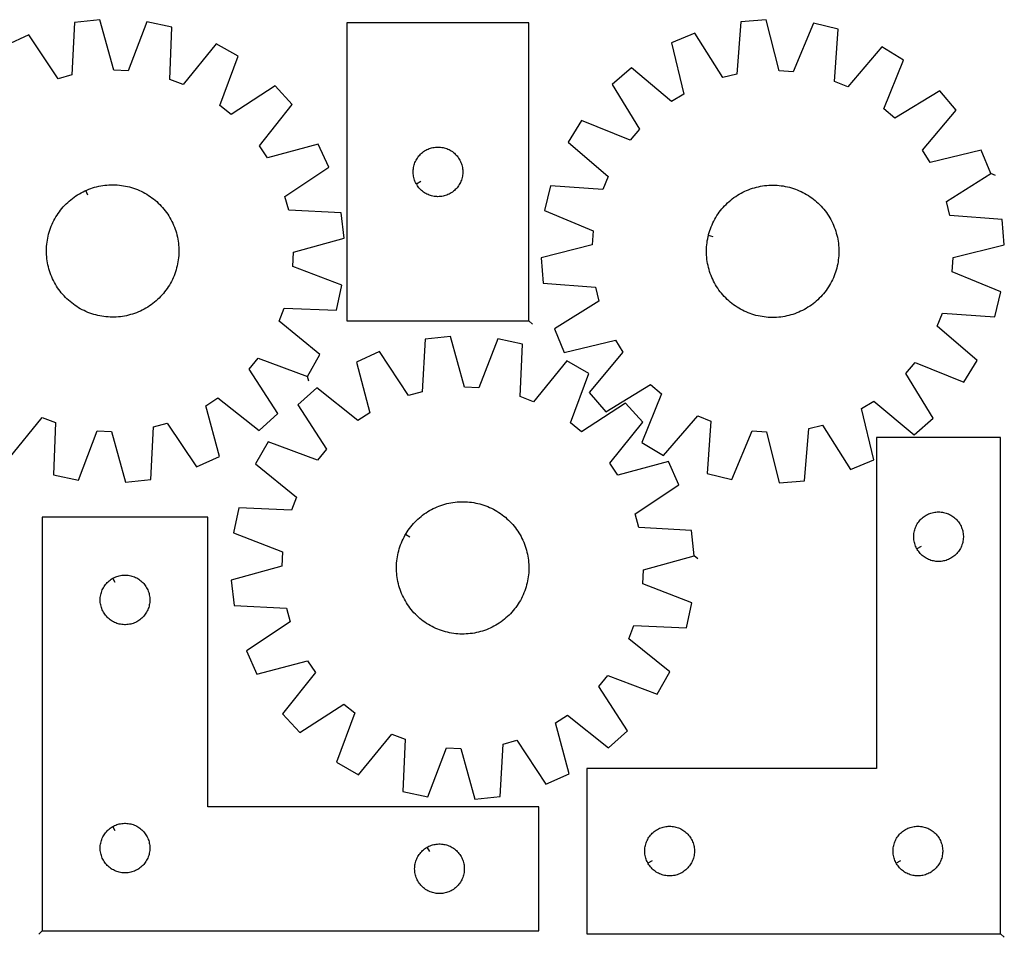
# Model space of a CAD drawing. Header units: millimetres. Extents: x 7 to 1492, y 8 to 563.
# Tile 2 of 2: x 897 to 1492, y 8 to 563. Entities that reach past the tile are written whole.
import ezdxf

# ---------------------------------------------------------------- set-up
doc = ezdxf.new("R2010")
doc.units = ezdxf.units.MM
doc.layers.add('CUT', color=7, linetype='CONTINUOUS', true_color=0x000000)
doc.layers.add('LEADIN', color=1, linetype='CONTINUOUS', true_color=0xff0000)

msp = doc.modelspace()

# ---------------------------------------------------------------- linework, layer by layer
at = {"layer": 'CUT'}
msp.add_lwpolyline([(890.843112, 297.72786), (910.825158, 322.419814), (918.8478, 319.393827), (917.545674, 287.656165), (932.61392, 284.545138), (943.987742, 314.203374), (952.552808, 313.804622), (961.12189, 283.217932), (976.414005, 284.915514), (978.066253, 316.636876), (986.335336, 318.904392), (1003.936825, 292.462713), (1017.955908, 298.802733), (1009.724849, 329.482114), (1016.888514, 334.193936), (1041.799452, 314.485565), (1053.173219, 324.847417), (1035.864567, 351.481705), (1041.221584, 358.176609), (1071.003515, 347.130737), (1078.618622, 360.500131), (1053.926668, 380.482176), (1056.952655, 388.504818), (1088.690317, 387.202692), (1091.801344, 402.270939), (1062.143109, 413.64476), (1062.541861, 422.209827), (1093.12855, 430.778908), (1091.430968, 446.071023), (1059.709606, 447.723271), (1057.44209, 455.992354), (1083.883769, 473.593843), (1077.54375, 487.612926), (1046.864369, 479.381867), (1042.152546, 486.545532), (1061.860918, 511.45647), (1051.499066, 522.830237), (1024.864777, 505.521585), (1018.169873, 510.878602), (1029.215746, 540.660534), (1015.846352, 548.27564), (995.864306, 523.583686), (987.841665, 526.609673), (989.14379, 558.347335), (974.075544, 561.458362), (962.701722, 531.800127), (954.136656, 532.198879), (945.567574, 562.785568), (930.275459, 561.087986), (928.623211, 529.366624), (920.354128, 527.099109), (902.75264, 553.540787), (888.733556, 547.200768)], dxfattribs=at)
for points in [[(1204.895591, 380.812882), (1204.895591, 560.812882), (1094.895591, 560.812882), (1094.895591, 380.812882)], [(1484.030131, 469.730356), (1478.083225, 483.920665), (1447.186393, 476.547705), (1442.676021, 483.839886), (1463.0709, 508.191963), (1453.03001, 519.850054), (1425.923747, 503.290306), (1419.38072, 508.831801), (1431.252197, 538.294367), (1418.100195, 546.279064), (1397.43785, 522.153512), (1389.502646, 525.40188), (1391.688658, 557.090934), (1376.712954, 560.62064), (1364.517102, 531.290861), (1355.966472, 531.92813), (1348.253038, 562.741725), (1332.919558, 561.470928), (1330.384013, 529.807925), (1322.054954, 527.771714), (1305.197117, 554.693603), (1291.006809, 548.746697), (1298.379769, 517.849865), (1291.087587, 513.339493), (1266.73551, 533.734372), (1255.07742, 523.693482), (1271.637168, 496.587219), (1266.095673, 490.044192), (1236.633107, 501.915669), (1228.64841, 488.763667), (1252.773961, 468.101322), (1249.525593, 460.166118), (1217.83654, 462.35213), (1214.306834, 447.376426), (1243.636613, 435.180573), (1242.999344, 426.629944), (1212.185748, 418.91651), (1213.456545, 403.583029), (1245.119548, 401.047485), (1247.155759, 392.718426), (1220.233871, 375.860589), (1226.180776, 361.670281), (1257.077608, 369.043241), (1261.587981, 361.751059), (1241.193101, 337.398982), (1251.233991, 325.740892), (1278.340255, 342.300639), (1284.883282, 336.759144), (1273.011804, 307.296579), (1286.163806, 299.311881), (1306.826151, 323.437433), (1314.761356, 320.189065), (1312.575343, 288.500012), (1327.551048, 284.970305), (1339.7469, 314.300084), (1348.297529, 313.662816), (1356.010964, 282.84922), (1371.344444, 284.120017), (1373.879989, 315.78302), (1382.209047, 317.819231), (1399.066884, 290.897343), (1413.257193, 296.844248), (1405.884233, 327.74108), (1413.176414, 332.251453), (1437.528491, 311.856573), (1449.186582, 321.897463), (1432.626834, 349.003726), (1438.168329, 355.546754), (1467.630895, 343.675276), (1475.615592, 356.827278), (1451.49004, 377.489623), (1454.738409, 385.424828), (1486.427462, 383.238815), (1489.957168, 398.21452), (1460.627389, 410.410372), (1461.264658, 418.961001), (1492.078254, 426.674436), (1490.807457, 442.007916), (1459.144453, 444.543461), (1457.108242, 452.872519)], [(1136.845641, 463.42711), (1136.655409, 463.763231), (1136.310057, 464.454166), (1136.000732, 465.161963), (1135.728253, 465.884746), (1135.493343, 466.620597), (1135.296626, 467.367566), (1135.138622, 468.12367), (1135.019751, 468.886907), (1134.940328, 469.65525), (1134.900564, 470.426663), (1134.900564, 471.199101), (1134.940328, 471.970514), (1135.019751, 472.738857), (1135.138622, 473.502093), (1135.296626, 474.258198), (1135.493343, 475.005166), (1135.728253, 475.741018), (1136.000732, 476.4638), (1136.310057, 477.171598), (1136.655409, 477.862533), (1137.035872, 478.534774), (1137.450436, 479.186538), (1137.898003, 479.816096), (1138.377385, 480.42178), (1138.887311, 481.001982), (1139.426429, 481.555165), (1139.99331, 482.079861), (1140.586449, 482.574679), (1141.204275, 483.038307), (1141.845148, 483.469515), (1142.50737, 483.86716), (1143.189184, 484.230188), (1143.888783, 484.557635), (1144.60431, 484.848634), (1145.333869, 485.102413), (1146.075525, 485.318298), (1146.82731, 485.495717), (1147.587233, 485.6342), (1148.353276, 485.73338), (1149.12341, 485.792993), (1149.895591, 485.812882), (1150.667773, 485.792993), (1151.437906, 485.73338), (1152.20395, 485.6342), (1152.963872, 485.495717), (1153.715658, 485.318298), (1154.457314, 485.102413), (1155.186873, 484.848634), (1155.9024, 484.557635), (1156.601998, 484.230188), (1157.283812, 483.86716), (1157.946034, 483.469515), (1158.586908, 483.038307), (1159.204734, 482.574679), (1159.797873, 482.079861), (1160.364754, 481.555165), (1160.903872, 481.001982), (1161.413798, 480.42178), (1161.89318, 479.816096), (1162.340747, 479.186538), (1162.755311, 478.534774), (1163.135773, 477.862533), (1163.481125, 477.171598), (1163.790451, 476.4638), (1164.06293, 475.741018), (1164.297839, 475.005166), (1164.494557, 474.258198), (1164.652561, 473.502093), (1164.771431, 472.738857), (1164.850854, 471.970514), (1164.890618, 471.199101), (1164.890618, 470.426663), (1164.850854, 469.65525), (1164.771431, 468.886907), (1164.652561, 468.12367), (1164.494557, 467.367566), (1164.297839, 466.620597), (1164.06293, 465.884746), (1163.790451, 465.161963), (1163.481125, 464.454166), (1163.135773, 463.763231), (1162.755311, 463.09099), (1162.340747, 462.439226), (1161.89318, 461.809668), (1161.413798, 461.203984), (1160.903872, 460.623782), (1160.364754, 460.070599), (1159.797873, 459.545903), (1159.204734, 459.051085), (1158.586908, 458.587457), (1157.946034, 458.156248), (1157.283812, 457.758603), (1156.601998, 457.395576), (1155.9024, 457.068128), (1155.186873, 456.77713), (1154.457314, 456.523351), (1153.715658, 456.307466), (1152.963872, 456.130047), (1152.20395, 455.991563), (1151.437906, 455.892384), (1150.667773, 455.832771), (1149.895591, 455.812882), (1149.12341, 455.832771), (1148.353276, 455.892384), (1147.587233, 455.991563), (1146.82731, 456.130047), (1146.075525, 456.307466), (1145.333869, 456.523351), (1144.60431, 456.77713), (1143.888783, 457.068128), (1143.189184, 457.395576), (1142.50737, 457.758603), (1141.845148, 458.156248), (1141.204275, 458.587457), (1140.586449, 459.051085), (1139.99331, 459.545903), (1139.426429, 460.070599), (1138.887311, 460.623782), (1138.377385, 461.203984), (1137.898003, 461.809668), (1137.450436, 462.439226), (1137.035872, 463.09099)], [(937.15097, 459.571783), (937.725458, 459.826175), (938.889849, 460.298618), (940.068504, 460.734253), (941.260262, 461.132651), (942.463945, 461.493418), (943.678367, 461.816198), (944.902328, 462.100674), (946.13462, 462.346563), (947.374029, 462.553624), (948.619329, 462.721652), (949.869293, 462.850481), (951.122687, 462.939984), (952.378274, 462.990073), (953.634814, 463.000698), (954.891068, 462.97185), (956.145796, 462.903555), (957.39776, 462.795882), (958.645724, 462.648938), (959.888457, 462.462866), (961.124731, 462.237851), (962.353328, 461.974115), (963.573034, 461.671917), (964.782647, 461.331557), (965.980971, 460.95337), (967.166825, 460.537729), (968.339038, 460.085045), (969.496454, 459.595764), (970.63793, 459.07037), (971.762339, 458.509379), (972.868573, 457.913348), (973.955539, 457.282862), (975.022165, 456.618545), (976.067397, 455.921053), (977.090205, 455.191073), (978.089579, 454.429326), (979.064533, 453.636564), (980.014105, 452.813569), (980.937357, 451.961154), (981.833378, 451.080159), (982.701285, 450.171454), (983.54022, 449.235935), (984.349356, 448.274527), (985.127895, 447.288178), (985.875067, 446.277861), (986.590135, 445.244573), (987.272395, 444.189334), (987.921171, 443.113186), (988.535826, 442.01719), (989.11575, 440.902428), (989.660373, 439.77), (990.169157, 438.621024), (990.6416, 437.456634), (991.077235, 436.277978), (991.475633, 435.086221), (991.8364, 433.882537), (992.15918, 432.668116), (992.443655, 431.444155), (992.689545, 430.211862), (992.896606, 428.972454), (993.064633, 427.727153), (993.193463, 426.477189), (993.282966, 425.223795), (993.333055, 423.968209), (993.34368, 422.711668), (993.314831, 421.455414), (993.246537, 420.200686), (993.138864, 418.948722), (992.99192, 417.700758), (992.805848, 416.458026), (992.580833, 415.221751), (992.317097, 413.993154), (992.014899, 412.773448), (991.674539, 411.563836), (991.296352, 410.365511), (990.880711, 409.179657), (990.428027, 408.007444), (989.938746, 406.850028), (989.413352, 405.708552), (988.852361, 404.584143), (988.25633, 403.477909), (987.625844, 402.390943), (986.961527, 401.324318), (986.264035, 400.279085), (985.534055, 399.256277), (984.772308, 398.256903), (983.979546, 397.281949), (983.156551, 396.332377), (982.304136, 395.409125), (981.423141, 394.513104), (980.514436, 393.645197), (979.578917, 392.806262), (978.617509, 391.997126), (977.63116, 391.218588), (976.620843, 390.471415), (975.587555, 389.756347), (974.532316, 389.074088), (973.456168, 388.425311), (972.360172, 387.810657), (971.24541, 387.230732), (970.112982, 386.686109), (968.964006, 386.177325), (967.799616, 385.704882), (966.62096, 385.269247), (965.429203, 384.87085), (964.225519, 384.510083), (963.011098, 384.187302), (961.787136, 383.902827), (960.554844, 383.656937), (959.315436, 383.449877), (958.070135, 383.281849), (956.820171, 383.15302), (955.566777, 383.063516), (954.311191, 383.013427), (953.05465, 383.002802), (951.798396, 383.031651), (950.543668, 383.099945), (949.291704, 383.207618), (948.04374, 383.354563), (946.801008, 383.540634), (945.564733, 383.765649), (944.336136, 384.029386), (943.11643, 384.331583), (941.906817, 384.671943), (940.708493, 385.05013), (939.522639, 385.465771), (938.350426, 385.918455), (937.19301, 386.407736), (936.051534, 386.933131), (934.927125, 387.494121), (933.820891, 388.090153), (932.733925, 388.720638), (931.6673, 389.384955), (930.622067, 390.082447), (929.599259, 390.812427), (928.599885, 391.574174), (927.624931, 392.366936), (926.675359, 393.189931), (925.752107, 394.042347), (924.856086, 394.923342), (923.988179, 395.832047), (923.149244, 396.767565), (922.340108, 397.728973), (921.561569, 398.715322), (920.814397, 399.72564), (920.099329, 400.758927), (919.41707, 401.814166), (918.768293, 402.890315), (918.153639, 403.986311), (917.573714, 405.101073), (917.029091, 406.2335), (916.520307, 407.382476), (916.047864, 408.546867), (915.612229, 409.725522), (915.213832, 410.91728), (914.853064, 412.120963), (914.530284, 413.335385), (914.245809, 414.559346), (913.999919, 415.791638), (913.792859, 417.031047), (913.624831, 418.276347), (913.496002, 419.526311), (913.406498, 420.779705), (913.356409, 422.035292), (913.345784, 423.291832), (913.374633, 424.548086), (913.442927, 425.802814), (913.5506, 427.054778), (913.697544, 428.302742), (913.883616, 429.545475), (914.108631, 430.781749), (914.372368, 432.010346), (914.674565, 433.230053), (915.014925, 434.439665), (915.393112, 435.637989), (915.808753, 436.823843), (916.261437, 437.996056), (916.750718, 439.153472), (917.276113, 440.294948), (917.837103, 441.419357), (918.433135, 442.525591), (919.06362, 443.612557), (919.727937, 444.679183), (920.425429, 445.724415), (921.155409, 446.747223), (921.917156, 447.746597), (922.709918, 448.721551), (923.532913, 449.671123), (924.385328, 450.594375), (925.266323, 451.490397), (926.175029, 452.358303), (927.110547, 453.197239), (928.071955, 454.006375), (929.058304, 454.784913), (930.068621, 455.532085), (931.101909, 456.247153), (932.157148, 456.929413), (933.233297, 457.57819), (934.329293, 458.192844), (935.444055, 458.772768), (936.576482, 459.317391)], [(1313.276866, 432.276178), (1313.425801, 432.886563), (1313.761869, 434.097375), (1314.135804, 435.297033), (1314.547236, 436.484354), (1314.99576, 437.658165), (1315.480933, 438.817309), (1316.002276, 439.960641), (1316.559275, 441.087033), (1317.15138, 442.195373), (1317.778006, 443.284568), (1318.438536, 444.353543), (1319.132317, 445.401243), (1319.858665, 446.426634), (1320.616862, 447.428703), (1321.406162, 448.406463), (1322.225784, 449.358947), (1323.074919, 450.285216), (1323.952731, 451.184357), (1324.858352, 452.055481), (1325.790889, 452.897729), (1326.749422, 453.71027), (1327.733004, 454.492301), (1328.740664, 455.243052), (1329.77141, 455.96178), (1330.824222, 456.647778), (1331.898063, 457.300367), (1332.991872, 457.918905), (1334.10457, 458.502779), (1335.235059, 459.051415), (1336.382224, 459.564271), (1337.544931, 460.04084), (1338.722034, 460.480653), (1339.912371, 460.883275), (1341.114768, 461.248308), (1342.328037, 461.575394), (1343.550981, 461.864208), (1344.782394, 462.114467), (1346.02106, 462.325922), (1347.265757, 462.498365), (1348.515256, 462.631627), (1349.768325, 462.725575), (1351.023726, 462.780116), (1352.280221, 462.795198), (1353.536569, 462.770805), (1354.791532, 462.706961), (1356.043869, 462.603729), (1357.292347, 462.461211), (1358.535731, 462.279548), (1359.772796, 462.058919), (1361.002321, 461.799542), (1362.223091, 461.501672), (1363.433903, 461.165604), (1364.633561, 460.79167), (1365.820882, 460.380237), (1366.994693, 459.931713), (1368.153837, 459.446541), (1369.297169, 458.925197), (1370.423561, 458.368199), (1371.531901, 457.776094), (1372.621097, 457.149467), (1373.690072, 456.488938), (1374.737771, 455.795157), (1375.763162, 455.068809), (1376.765231, 454.310611), (1377.742991, 453.521312), (1378.695475, 452.70169), (1379.621745, 451.852554), (1380.520885, 450.974743), (1381.392009, 450.069121), (1382.234257, 449.136584), (1383.046798, 448.178052), (1383.828829, 447.19447), (1384.57958, 446.186809), (1385.298309, 445.156064), (1385.984306, 444.103251), (1386.636896, 443.029411), (1387.255433, 441.935601), (1387.839307, 440.822903), (1388.387943, 439.692414), (1388.900799, 438.54525), (1389.377368, 437.382542), (1389.817181, 436.205439), (1390.219803, 435.015102), (1390.584837, 433.812706), (1390.911922, 432.599437), (1391.200736, 431.376492), (1391.450995, 430.145079), (1391.66245, 428.906413), (1391.834893, 427.661717), (1391.968155, 426.412217), (1392.062103, 425.159149), (1392.116644, 423.903748), (1392.131726, 422.647253), (1392.107333, 421.390904), (1392.043489, 420.135942), (1391.940257, 418.883604), (1391.79774, 417.635127), (1391.616077, 416.391742), (1391.395447, 415.154677), (1391.13607, 413.925153), (1390.838201, 412.704382), (1390.502133, 411.493571), (1390.128198, 410.293912), (1389.716766, 409.106592), (1389.268242, 407.93278), (1388.783069, 406.773637), (1388.261726, 405.630305), (1387.704727, 404.503913), (1387.112622, 403.395572), (1386.485996, 402.306377), (1385.825466, 401.237402), (1385.131685, 400.189702), (1384.405337, 399.164312), (1383.647139, 398.162242), (1382.85784, 397.184483), (1382.038218, 396.231998), (1381.189082, 395.305729), (1380.311271, 394.406588), (1379.40565, 393.535464), (1378.473113, 392.693216), (1377.51458, 391.880676), (1376.530998, 391.098644), (1375.523337, 390.347894), (1374.492592, 389.629165), (1373.439779, 388.943167), (1372.365939, 388.290578), (1371.27213, 387.672041), (1370.159431, 387.088166), (1369.028942, 386.53953), (1367.881778, 386.026675), (1366.719071, 385.550105), (1365.541967, 385.110293), (1364.35163, 384.707671), (1363.149234, 384.342637), (1361.935965, 384.015551), (1360.71302, 383.726737), (1359.481608, 383.476479), (1358.242942, 383.265024), (1356.998245, 383.09258), (1355.748746, 382.959319), (1354.495677, 382.865371), (1353.240276, 382.810829), (1351.983781, 382.795747), (1350.727432, 382.82014), (1349.47247, 382.883984), (1348.220132, 382.987216), (1346.971655, 383.129734), (1345.72827, 383.311397), (1344.491205, 383.532026), (1343.261681, 383.791403), (1342.04091, 384.089273), (1340.830099, 384.425341), (1339.630441, 384.799276), (1338.44312, 385.210708), (1337.269309, 385.659232), (1336.110165, 386.144405), (1334.966833, 386.665748), (1333.840441, 387.222747), (1332.7321, 387.814852), (1331.642905, 388.441478), (1330.57393, 389.102008), (1329.52623, 389.795789), (1328.50084, 390.522136), (1327.49877, 391.280334), (1326.521011, 392.069633), (1325.568527, 392.889255), (1324.642257, 393.738391), (1323.743117, 394.616203), (1322.871993, 395.521824), (1322.029745, 396.454361), (1321.217204, 397.412893), (1320.435172, 398.396475), (1319.684422, 399.404136), (1318.965693, 400.434882), (1318.279696, 401.487694), (1317.627106, 402.561535), (1317.008569, 403.655344), (1316.424694, 404.768042), (1315.876058, 405.898531), (1315.363203, 407.045695), (1314.886633, 408.208403), (1314.446821, 409.385506), (1314.044199, 410.575843), (1313.679165, 411.77824), (1313.35208, 412.991509), (1313.063265, 414.214453), (1312.813007, 415.445866), (1312.601552, 416.684532), (1312.429108, 417.929229), (1312.295847, 419.178728), (1312.201899, 420.431796), (1312.147357, 421.687198), (1312.132275, 422.943692), (1312.156669, 424.200041), (1312.220513, 425.455004), (1312.323744, 426.707341), (1312.466262, 427.955819), (1312.647925, 429.199203), (1312.868554, 430.436268), (1313.127931, 431.665793)], [(1304.638271, 238.832633), (1302.986486, 254.129761), (1271.270213, 255.876985), (1269.027468, 264.152821), (1295.521731, 281.675056), (1289.223717, 295.713061), (1258.519828, 287.573901), (1253.829476, 294.751643), (1273.61235, 319.603457), (1263.2846, 331.008199), (1236.598605, 313.779374), (1229.919771, 319.156414), (1241.054769, 348.905138), (1227.708237, 356.560242), (1207.652346, 331.92823), (1199.638801, 334.978225), (1201.035953, 366.711847), (1185.977089, 369.867978), (1174.514514, 340.243932), (1165.950679, 340.668328), (1157.473221, 371.280539), (1142.176092, 369.628754), (1140.428869, 337.912481), (1132.153033, 335.669735), (1114.630797, 362.163999), (1100.592793, 355.865985), (1108.731952, 325.162096), (1101.554211, 320.471744), (1076.702397, 340.254618), (1065.297655, 329.926868), (1082.526479, 303.240873), (1077.14944, 296.562039), (1047.400716, 307.697037), (1039.745611, 294.350505), (1064.377623, 274.294614), (1061.327628, 266.281069), (1029.594007, 267.678221), (1026.437875, 252.619357), (1056.061921, 241.156781), (1055.637525, 232.592947), (1025.025314, 224.115489), (1026.6771, 208.81836), (1058.393373, 207.071137), (1060.636118, 198.795301), (1034.141854, 181.273065), (1040.439868, 167.235061), (1071.143758, 175.37422), (1075.83411, 168.196479), (1056.051236, 143.344665), (1066.378985, 131.939922), (1093.064981, 149.168747), (1099.743814, 143.791707), (1088.608816, 114.042984), (1101.955349, 106.387879), (1122.011239, 131.019891), (1130.024784, 127.969896), (1128.627633, 96.236274), (1143.686497, 93.080143), (1155.149072, 122.704189), (1163.712906, 122.279793), (1172.190365, 91.667582), (1187.487494, 93.319368), (1189.234717, 125.03564), (1197.510553, 127.278386), (1215.032788, 100.784122), (1229.070793, 107.082136), (1220.931633, 137.786026), (1228.109375, 142.476377), (1252.961189, 122.693504), (1264.365931, 133.021253), (1247.137107, 159.707249), (1252.514146, 166.386082), (1282.26287, 155.251084), (1289.917974, 168.597616), (1265.285962, 188.653507), (1268.335958, 196.667052), (1300.069579, 195.269901), (1303.22571, 210.328764), (1273.601664, 221.79134), (1274.02606, 230.355174)], [(1489.845939, 10.325188), (1489.845939, 310.325188), (1414.845939, 310.325188), (1414.845939, 110.325188), (1239.845939, 110.325188), (1239.845939, 10.325188)], [(1130.29568, 251.644886), (1130.612549, 252.187422), (1131.280056, 253.252054), (1131.980675, 254.295193), (1132.713715, 255.315811), (1133.47845, 256.3129), (1134.274128, 257.285475), (1135.099963, 258.232579), (1135.955139, 259.153274), (1136.838813, 260.046654), (1137.750113, 260.911836), (1138.688139, 261.747966), (1139.651965, 262.55422), (1140.640641, 263.329801), (1141.653191, 264.073945), (1142.688616, 264.785916), (1143.745893, 265.465013), (1144.823979, 266.110564), (1145.92181, 266.721934), (1147.038304, 267.298518), (1148.172357, 267.839748), (1149.322851, 268.345089), (1150.488651, 268.814043), (1151.668606, 269.246147), (1152.861551, 269.640974), (1154.066309, 269.998136), (1155.281692, 270.317278), (1156.506499, 270.598088), (1157.739523, 270.840286), (1158.979545, 271.043635), (1160.225343, 271.207933), (1161.475687, 271.333019), (1162.729344, 271.418769), (1163.985075, 271.465098), (1165.241641, 271.471961), (1166.497803, 271.439351), (1167.752321, 271.3673), (1169.003957, 271.255879), (1170.251476, 271.105198), (1171.493645, 270.915406), (1172.729241, 270.68669), (1173.957042, 270.419276), (1175.175838, 270.113428), (1176.384426, 269.769448), (1177.581613, 269.387674), (1178.766217, 268.968484), (1179.937069, 268.512292), (1181.093015, 268.019548), (1182.232912, 267.490738), (1183.355637, 266.926383), (1184.460081, 266.327042), (1185.545154, 265.693304), (1186.609786, 265.025797), (1187.652925, 264.325178), (1188.673543, 263.592139), (1189.670632, 262.827403), (1190.643208, 262.031725), (1191.590311, 261.205891), (1192.511006, 260.350714), (1193.404386, 259.46704), (1194.269568, 258.555741), (1195.105698, 257.617715), (1195.911952, 256.653888), (1196.687533, 255.665212), (1197.431677, 254.652662), (1198.143648, 253.617238), (1198.822745, 252.559961), (1199.468296, 251.481874), (1200.079666, 250.384043), (1200.65625, 249.26755), (1201.19748, 248.133496), (1201.702821, 246.983002), (1202.171775, 245.817202), (1202.603879, 244.637248), (1202.998707, 243.444302), (1203.355868, 242.239544), (1203.675011, 241.024161), (1203.95582, 239.799354), (1204.198018, 238.566331), (1204.401367, 237.326308), (1204.565665, 236.08051), (1204.690751, 234.830166), (1204.776501, 233.57651), (1204.82283, 232.320779), (1204.829693, 231.064212), (1204.797083, 229.80805), (1204.725032, 228.553532), (1204.613611, 227.301896), (1204.46293, 226.054378), (1204.273138, 224.812208), (1204.044422, 223.576612), (1203.777008, 222.348811), (1203.47116, 221.130015), (1203.12718, 219.921427), (1202.745406, 218.724241), (1202.326217, 217.539636), (1201.870025, 216.368784), (1201.37728, 215.212838), (1200.84847, 214.072941), (1200.284115, 212.950216), (1199.684774, 211.845772), (1199.051037, 210.760699), (1198.383529, 209.696067), (1197.68291, 208.652928), (1196.949871, 207.63231), (1196.185135, 206.635222), (1195.389457, 205.662646), (1194.563623, 204.715543), (1193.708447, 203.794847), (1192.824773, 202.901467), (1191.913473, 202.036286), (1190.975447, 201.200155), (1190.01162, 200.393901), (1189.022944, 199.61832), (1188.010394, 198.874177), (1186.97497, 198.162205), (1185.917693, 197.483109), (1184.839607, 196.837557), (1183.741775, 196.226187), (1182.625282, 195.649603), (1181.491228, 195.108373), (1180.340734, 194.603032), (1179.174934, 194.134078), (1177.99498, 193.701974), (1176.802035, 193.307147), (1175.597276, 192.949985), (1174.381894, 192.630843), (1173.157086, 192.350034), (1171.924063, 192.107835), (1170.68404, 191.904486), (1169.438242, 191.740188), (1168.187898, 191.615102), (1166.934242, 191.529352), (1165.678511, 191.483023), (1164.421944, 191.47616), (1163.165782, 191.508771), (1161.911264, 191.580822), (1160.659628, 191.692243), (1159.41211, 191.842923), (1158.16994, 192.032715), (1156.934345, 192.261431), (1155.706543, 192.528845), (1154.487747, 192.834693), (1153.279159, 193.178674), (1152.081973, 193.560447), (1150.897369, 193.979637), (1149.726516, 194.435829), (1148.570571, 194.928573), (1147.430673, 195.457383), (1146.307948, 196.021738), (1145.203504, 196.621079), (1144.118431, 197.254817), (1143.053799, 197.922324), (1142.01066, 198.622943), (1140.990042, 199.355982), (1139.992954, 200.120718), (1139.020378, 200.916396), (1138.073275, 201.742231), (1137.152579, 202.597407), (1136.2592, 203.481081), (1135.394018, 204.39238), (1134.557887, 205.330407), (1133.751634, 206.294233), (1132.976052, 207.282909), (1132.231909, 208.295459), (1131.519937, 209.330883), (1130.840841, 210.38816), (1130.195289, 211.466247), (1129.58392, 212.564078), (1129.007335, 213.680572), (1128.466106, 214.814625), (1127.960764, 215.965119), (1127.49181, 217.130919), (1127.059706, 218.310874), (1126.664879, 219.503819), (1126.307718, 220.708577), (1125.988575, 221.92396), (1125.707766, 223.148767), (1125.465567, 224.38179), (1125.262219, 225.621813), (1125.09792, 226.867611), (1124.972834, 228.117955), (1124.887085, 229.371611), (1124.840755, 230.627342), (1124.833892, 231.883909), (1124.866503, 233.140071), (1124.938554, 234.394589), (1125.049975, 235.646225), (1125.200656, 236.893744), (1125.390447, 238.135913), (1125.619163, 239.371509), (1125.886577, 240.59931), (1126.192425, 241.818106), (1126.536406, 243.026694), (1126.918179, 244.223881), (1127.337369, 245.408485), (1127.793561, 246.579337), (1128.286305, 247.735283), (1128.815116, 248.87518), (1129.37947, 249.997905), (1129.978812, 251.102349)], [(910.82116, 12.126235), (1210.82116, 12.126235), (1210.82116, 87.126235), (1010.82116, 87.126235), (1010.82116, 262.126235), (910.82116, 262.126235)], [(1439.295989, 242.939417), (1439.105757, 243.275537), (1438.760405, 243.966472), (1438.45108, 244.67427), (1438.178601, 245.397052), (1437.943691, 246.132904), (1437.746974, 246.879872), (1437.58897, 247.635977), (1437.470099, 248.399213), (1437.390676, 249.167556), (1437.350912, 249.938969), (1437.350912, 250.711407), (1437.390676, 251.48282), (1437.470099, 252.251163), (1437.58897, 253.014399), (1437.746974, 253.770504), (1437.943691, 254.517473), (1438.178601, 255.253324), (1438.45108, 255.976106), (1438.760405, 256.683904), (1439.105757, 257.374839), (1439.48622, 258.04708), (1439.900784, 258.698844), (1440.348351, 259.328402), (1440.827733, 259.934086), (1441.337659, 260.514288), (1441.876777, 261.067471), (1442.443657, 261.592167), (1443.036797, 262.086985), (1443.654623, 262.550613), (1444.295496, 262.981821), (1444.957718, 263.379467), (1445.639532, 263.742494), (1446.339131, 264.069942), (1447.054658, 264.36094), (1447.784217, 264.614719), (1448.525872, 264.830604), (1449.277658, 265.008023), (1450.037581, 265.146507), (1450.803624, 265.245686), (1451.573758, 265.305299), (1452.345939, 265.325188), (1453.118121, 265.305299), (1453.888254, 265.245686), (1454.654298, 265.146507), (1455.41422, 265.008023), (1456.166006, 264.830604), (1456.907662, 264.614719), (1457.637221, 264.36094), (1458.352748, 264.069942), (1459.052346, 263.742494), (1459.73416, 263.379467), (1460.396382, 262.981821), (1461.037256, 262.550613), (1461.655081, 262.086985), (1462.248221, 261.592167), (1462.815102, 261.067471), (1463.35422, 260.514288), (1463.864146, 259.934086), (1464.343528, 259.328402), (1464.791094, 258.698844), (1465.205659, 258.04708), (1465.586121, 257.374839), (1465.931473, 256.683904), (1466.240799, 255.976106), (1466.513278, 255.253324), (1466.748187, 254.517473), (1466.944905, 253.770504), (1467.102909, 253.014399), (1467.221779, 252.251163), (1467.301202, 251.48282), (1467.340966, 250.711407), (1467.340966, 249.938969), (1467.301202, 249.167556), (1467.221779, 248.399213), (1467.102909, 247.635977), (1466.944905, 246.879872), (1466.748187, 246.132904), (1466.513278, 245.397052), (1466.240799, 244.67427), (1465.931473, 243.966472), (1465.586121, 243.275537), (1465.205659, 242.603296), (1464.791094, 241.951532), (1464.343528, 241.321974), (1463.864146, 240.71629), (1463.35422, 240.136088), (1462.815102, 239.582905), (1462.248221, 239.058209), (1461.655081, 238.563391), (1461.037256, 238.099763), (1460.396382, 237.668555), (1459.73416, 237.270909), (1459.052346, 236.907882), (1458.352748, 236.580435), (1457.637221, 236.289436), (1456.907662, 236.035657), (1456.166006, 235.819772), (1455.41422, 235.642353), (1454.654298, 235.50387), (1453.888254, 235.40469), (1453.118121, 235.345077), (1452.345939, 235.325188), (1451.573758, 235.345077), (1450.803624, 235.40469), (1450.037581, 235.50387), (1449.277658, 235.642353), (1448.525872, 235.819772), (1447.784217, 236.035657), (1447.054658, 236.289436), (1446.339131, 236.580435), (1445.639532, 236.907882), (1444.957718, 237.270909), (1444.295496, 237.668555), (1443.654623, 238.099763), (1443.036797, 238.563391), (1442.443657, 239.058209), (1441.876777, 239.582905), (1441.337659, 240.136088), (1440.827733, 240.71629), (1440.348351, 241.321974), (1439.900784, 241.951532), (1439.48622, 242.603296)], [(953.435388, 225.176186), (953.771509, 225.366417), (954.462444, 225.711769), (955.170242, 226.021095), (955.893024, 226.293574), (956.628876, 226.528483), (957.375844, 226.725201), (958.131949, 226.883204), (958.895185, 227.002075), (959.663528, 227.081498), (960.434941, 227.121262), (961.207379, 227.121262), (961.978792, 227.081498), (962.747135, 227.002075), (963.510371, 226.883204), (964.266476, 226.725201), (965.013445, 226.528483), (965.749296, 226.293574), (966.472078, 226.021095), (967.179876, 225.711769), (967.870811, 225.366417), (968.543052, 224.985955), (969.194816, 224.57139), (969.824374, 224.123824), (970.430058, 223.644442), (971.01026, 223.134516), (971.563443, 222.595397), (972.088139, 222.028517), (972.582957, 221.435377), (973.046585, 220.817552), (973.477793, 220.176678), (973.875439, 219.514456), (974.238466, 218.832642), (974.565914, 218.133044), (974.856912, 217.417516), (975.110691, 216.687958), (975.326576, 215.946302), (975.503995, 215.194516), (975.642478, 214.434594), (975.741658, 213.66855), (975.801271, 212.898416), (975.82116, 212.126235), (975.801271, 211.354054), (975.741658, 210.58392), (975.642478, 209.817876), (975.503995, 209.057954), (975.326576, 208.306168), (975.110691, 207.564513), (974.856912, 206.834954), (974.565914, 206.119427), (974.238466, 205.419828), (973.875439, 204.738014), (973.477793, 204.075792), (973.046585, 203.434919), (972.582957, 202.817093), (972.088139, 202.223953), (971.563443, 201.657073), (971.01026, 201.117955), (970.430058, 200.608028), (969.824374, 200.128646), (969.194816, 199.68108), (968.543052, 199.266516), (967.870811, 198.886053), (967.179876, 198.540701), (966.472078, 198.231376), (965.749296, 197.958897), (965.013445, 197.723987), (964.266476, 197.527269), (963.510371, 197.369266), (962.747135, 197.250395), (961.978792, 197.170972), (961.207379, 197.131208), (960.434941, 197.131208), (959.663528, 197.170972), (958.895185, 197.250395), (958.131949, 197.369266), (957.375844, 197.527269), (956.628876, 197.723987), (955.893024, 197.958897), (955.170242, 198.231376), (954.462444, 198.540701), (953.771509, 198.886053), (953.099268, 199.266516), (952.447504, 199.68108), (951.817946, 200.128646), (951.212262, 200.608028), (950.63206, 201.117955), (950.078877, 201.657073), (949.554181, 202.223953), (949.059363, 202.817093), (948.595735, 203.434919), (948.164527, 204.075792), (947.766881, 204.738014), (947.403854, 205.419828), (947.076406, 206.119427), (946.785408, 206.834954), (946.531629, 207.564513), (946.315744, 208.306168), (946.138325, 209.057954), (945.999842, 209.817876), (945.900662, 210.58392), (945.841049, 211.354054), (945.82116, 212.126235), (945.841049, 212.898416), (945.900662, 213.66855), (945.999842, 214.434594), (946.138325, 215.194516), (946.315744, 215.946302), (946.531629, 216.687958), (946.785408, 217.417516), (947.076406, 218.133044), (947.403854, 218.832642), (947.766881, 219.514456), (948.164527, 220.176678), (948.595735, 220.817552), (949.059363, 221.435377), (949.554181, 222.028517), (950.078877, 222.595397), (950.63206, 223.134516), (951.212262, 223.644442), (951.817946, 224.123824), (952.447504, 224.57139), (953.099268, 224.985955)], [(953.435388, 75.176186), (953.771509, 75.366417), (954.462444, 75.711769), (955.170242, 76.021095), (955.893024, 76.293574), (956.628876, 76.528483), (957.375844, 76.725201), (958.131949, 76.883204), (958.895185, 77.002075), (959.663528, 77.081498), (960.434941, 77.121262), (961.207379, 77.121262), (961.978792, 77.081498), (962.747135, 77.002075), (963.510371, 76.883204), (964.266476, 76.725201), (965.013445, 76.528483), (965.749296, 76.293574), (966.472078, 76.021095), (967.179876, 75.711769), (967.870811, 75.366417), (968.543052, 74.985955), (969.194816, 74.57139), (969.824374, 74.123824), (970.430058, 73.644442), (971.01026, 73.134516), (971.563443, 72.595397), (972.088139, 72.028517), (972.582957, 71.435377), (973.046585, 70.817552), (973.477793, 70.176678), (973.875439, 69.514456), (974.238466, 68.832642), (974.565914, 68.133044), (974.856912, 67.417516), (975.110691, 66.687958), (975.326576, 65.946302), (975.503995, 65.194516), (975.642478, 64.434594), (975.741658, 63.66855), (975.801271, 62.898416), (975.82116, 62.126235), (975.801271, 61.354054), (975.741658, 60.58392), (975.642478, 59.817876), (975.503995, 59.057954), (975.326576, 58.306168), (975.110691, 57.564513), (974.856912, 56.834954), (974.565914, 56.119427), (974.238466, 55.419828), (973.875439, 54.738014), (973.477793, 54.075792), (973.046585, 53.434919), (972.582957, 52.817093), (972.088139, 52.223953), (971.563443, 51.657073), (971.01026, 51.117955), (970.430058, 50.608028), (969.824374, 50.128646), (969.194816, 49.68108), (968.543052, 49.266516), (967.870811, 48.886053), (967.179876, 48.540701), (966.472078, 48.231376), (965.749296, 47.958897), (965.013445, 47.723987), (964.266476, 47.527269), (963.510371, 47.369266), (962.747135, 47.250395), (961.978792, 47.170972), (961.207379, 47.131208), (960.434941, 47.131208), (959.663528, 47.170972), (958.895185, 47.250395), (958.131949, 47.369266), (957.375844, 47.527269), (956.628876, 47.723987), (955.893024, 47.958897), (955.170242, 48.231376), (954.462444, 48.540701), (953.771509, 48.886053), (953.099268, 49.266516), (952.447504, 49.68108), (951.817946, 50.128646), (951.212262, 50.608028), (950.63206, 51.117955), (950.078877, 51.657073), (949.554181, 52.223953), (949.059363, 52.817093), (948.595735, 53.434919), (948.164527, 54.075792), (947.766881, 54.738014), (947.403854, 55.419828), (947.076406, 56.119427), (946.785408, 56.834954), (946.531629, 57.564513), (946.315744, 58.306168), (946.138325, 59.057954), (945.999842, 59.817876), (945.900662, 60.58392), (945.841049, 61.354054), (945.82116, 62.126235), (945.841049, 62.898416), (945.900662, 63.66855), (945.999842, 64.434594), (946.138325, 65.194516), (946.315744, 65.946302), (946.531629, 66.687958), (946.785408, 67.417516), (947.076406, 68.133044), (947.403854, 68.832642), (947.766881, 69.514456), (948.164527, 70.176678), (948.595735, 70.817552), (949.059363, 71.435377), (949.554181, 72.028517), (950.078877, 72.595397), (950.63206, 73.134516), (951.212262, 73.644442), (951.817946, 74.123824), (952.447504, 74.57139), (953.099268, 74.985955)], [(1276.795989, 52.939417), (1276.605757, 53.275537), (1276.260405, 53.966472), (1275.95108, 54.67427), (1275.678601, 55.397052), (1275.443691, 56.132904), (1275.246974, 56.879872), (1275.08897, 57.635977), (1274.970099, 58.399213), (1274.890676, 59.167556), (1274.850912, 59.938969), (1274.850912, 60.711407), (1274.890676, 61.48282), (1274.970099, 62.251163), (1275.08897, 63.014399), (1275.246974, 63.770504), (1275.443691, 64.517473), (1275.678601, 65.253324), (1275.95108, 65.976106), (1276.260405, 66.683904), (1276.605757, 67.374839), (1276.98622, 68.04708), (1277.400784, 68.698844), (1277.848351, 69.328402), (1278.327733, 69.934086), (1278.837659, 70.514288), (1279.376777, 71.067471), (1279.943657, 71.592167), (1280.536797, 72.086985), (1281.154623, 72.550613), (1281.795496, 72.981821), (1282.457718, 73.379467), (1283.139532, 73.742494), (1283.839131, 74.069942), (1284.554658, 74.36094), (1285.284217, 74.614719), (1286.025872, 74.830604), (1286.777658, 75.008023), (1287.537581, 75.146507), (1288.303624, 75.245686), (1289.073758, 75.305299), (1289.845939, 75.325188), (1290.618121, 75.305299), (1291.388254, 75.245686), (1292.154298, 75.146507), (1292.91422, 75.008023), (1293.666006, 74.830604), (1294.407662, 74.614719), (1295.137221, 74.36094), (1295.852748, 74.069942), (1296.552346, 73.742494), (1297.23416, 73.379467), (1297.896382, 72.981821), (1298.537256, 72.550613), (1299.155081, 72.086985), (1299.748221, 71.592167), (1300.315102, 71.067471), (1300.85422, 70.514288), (1301.364146, 69.934086), (1301.843528, 69.328402), (1302.291094, 68.698844), (1302.705659, 68.04708), (1303.086121, 67.374839), (1303.431473, 66.683904), (1303.740799, 65.976106), (1304.013278, 65.253324), (1304.248187, 64.517473), (1304.444905, 63.770504), (1304.602909, 63.014399), (1304.721779, 62.251163), (1304.801202, 61.48282), (1304.840966, 60.711407), (1304.840966, 59.938969), (1304.801202, 59.167556), (1304.721779, 58.399213), (1304.602909, 57.635977), (1304.444905, 56.879872), (1304.248187, 56.132904), (1304.013278, 55.397052), (1303.740799, 54.67427), (1303.431473, 53.966472), (1303.086121, 53.275537), (1302.705659, 52.603296), (1302.291094, 51.951532), (1301.843528, 51.321974), (1301.364146, 50.71629), (1300.85422, 50.136088), (1300.315102, 49.582905), (1299.748221, 49.058209), (1299.155081, 48.563391), (1298.537256, 48.099763), (1297.896382, 47.668555), (1297.23416, 47.270909), (1296.552346, 46.907882), (1295.852748, 46.580435), (1295.137221, 46.289436), (1294.407662, 46.035657), (1293.666006, 45.819772), (1292.91422, 45.642353), (1292.154298, 45.50387), (1291.388254, 45.40469), (1290.618121, 45.345077), (1289.845939, 45.325188), (1289.073758, 45.345077), (1288.303624, 45.40469), (1287.537581, 45.50387), (1286.777658, 45.642353), (1286.025872, 45.819772), (1285.284217, 46.035657), (1284.554658, 46.289436), (1283.839131, 46.580435), (1283.139532, 46.907882), (1282.457718, 47.270909), (1281.795496, 47.668555), (1281.154623, 48.099763), (1280.536797, 48.563391), (1279.943657, 49.058209), (1279.376777, 49.582905), (1278.837659, 50.136088), (1278.327733, 50.71629), (1277.848351, 51.321974), (1277.400784, 51.951532), (1276.98622, 52.603296)], [(1426.795989, 52.939417), (1426.605757, 53.275537), (1426.260405, 53.966472), (1425.95108, 54.67427), (1425.678601, 55.397052), (1425.443691, 56.132904), (1425.246974, 56.879872), (1425.08897, 57.635977), (1424.970099, 58.399213), (1424.890676, 59.167556), (1424.850912, 59.938969), (1424.850912, 60.711407), (1424.890676, 61.48282), (1424.970099, 62.251163), (1425.08897, 63.014399), (1425.246974, 63.770504), (1425.443691, 64.517473), (1425.678601, 65.253324), (1425.95108, 65.976106), (1426.260405, 66.683904), (1426.605757, 67.374839), (1426.98622, 68.04708), (1427.400784, 68.698844), (1427.848351, 69.328402), (1428.327733, 69.934086), (1428.837659, 70.514288), (1429.376777, 71.067471), (1429.943657, 71.592167), (1430.536797, 72.086985), (1431.154623, 72.550613), (1431.795496, 72.981821), (1432.457718, 73.379467), (1433.139532, 73.742494), (1433.839131, 74.069942), (1434.554658, 74.36094), (1435.284217, 74.614719), (1436.025872, 74.830604), (1436.777658, 75.008023), (1437.537581, 75.146507), (1438.303624, 75.245686), (1439.073758, 75.305299), (1439.845939, 75.325188), (1440.618121, 75.305299), (1441.388254, 75.245686), (1442.154298, 75.146507), (1442.91422, 75.008023), (1443.666006, 74.830604), (1444.407662, 74.614719), (1445.137221, 74.36094), (1445.852748, 74.069942), (1446.552346, 73.742494), (1447.23416, 73.379467), (1447.896382, 72.981821), (1448.537256, 72.550613), (1449.155081, 72.086985), (1449.748221, 71.592167), (1450.315102, 71.067471), (1450.85422, 70.514288), (1451.364146, 69.934086), (1451.843528, 69.328402), (1452.291094, 68.698844), (1452.705659, 68.04708), (1453.086121, 67.374839), (1453.431473, 66.683904), (1453.740799, 65.976106), (1454.013278, 65.253324), (1454.248187, 64.517473), (1454.444905, 63.770504), (1454.602909, 63.014399), (1454.721779, 62.251163), (1454.801202, 61.48282), (1454.840966, 60.711407), (1454.840966, 59.938969), (1454.801202, 59.167556), (1454.721779, 58.399213), (1454.602909, 57.635977), (1454.444905, 56.879872), (1454.248187, 56.132904), (1454.013278, 55.397052), (1453.740799, 54.67427), (1453.431473, 53.966472), (1453.086121, 53.275537), (1452.705659, 52.603296), (1452.291094, 51.951532), (1451.843528, 51.321974), (1451.364146, 50.71629), (1450.85422, 50.136088), (1450.315102, 49.582905), (1449.748221, 49.058209), (1449.155081, 48.563391), (1448.537256, 48.099763), (1447.896382, 47.668555), (1447.23416, 47.270909), (1446.552346, 46.907882), (1445.852748, 46.580435), (1445.137221, 46.289436), (1444.407662, 46.035657), (1443.666006, 45.819772), (1442.91422, 45.642353), (1442.154298, 45.50387), (1441.388254, 45.40469), (1440.618121, 45.345077), (1439.845939, 45.325188), (1439.073758, 45.345077), (1438.303624, 45.40469), (1437.537581, 45.50387), (1436.777658, 45.642353), (1436.025872, 45.819772), (1435.284217, 46.035657), (1434.554658, 46.289436), (1433.839131, 46.580435), (1433.139532, 46.907882), (1432.457718, 47.270909), (1431.795496, 47.668555), (1431.154623, 48.099763), (1430.536797, 48.563391), (1429.943657, 49.058209), (1429.376777, 49.582905), (1428.837659, 50.136088), (1428.327733, 50.71629), (1427.848351, 51.321974), (1427.400784, 51.951532), (1426.98622, 52.603296)], [(1143.435388, 62.676186), (1143.771509, 62.866417), (1144.462444, 63.211769), (1145.170242, 63.521095), (1145.893024, 63.793574), (1146.628876, 64.028483), (1147.375844, 64.225201), (1148.131949, 64.383204), (1148.895185, 64.502075), (1149.663528, 64.581498), (1150.434941, 64.621262), (1151.207379, 64.621262), (1151.978792, 64.581498), (1152.747135, 64.502075), (1153.510371, 64.383204), (1154.266476, 64.225201), (1155.013445, 64.028483), (1155.749296, 63.793574), (1156.472078, 63.521095), (1157.179876, 63.211769), (1157.870811, 62.866417), (1158.543052, 62.485955), (1159.194816, 62.07139), (1159.824374, 61.623824), (1160.430058, 61.144442), (1161.01026, 60.634516), (1161.563443, 60.095397), (1162.088139, 59.528517), (1162.582957, 58.935377), (1163.046585, 58.317552), (1163.477793, 57.676678), (1163.875439, 57.014456), (1164.238466, 56.332642), (1164.565914, 55.633044), (1164.856912, 54.917516), (1165.110691, 54.187958), (1165.326576, 53.446302), (1165.503995, 52.694516), (1165.642478, 51.934594), (1165.741658, 51.16855), (1165.801271, 50.398416), (1165.82116, 49.626235), (1165.801271, 48.854054), (1165.741658, 48.08392), (1165.642478, 47.317876), (1165.503995, 46.557954), (1165.326576, 45.806168), (1165.110691, 45.064513), (1164.856912, 44.334954), (1164.565914, 43.619427), (1164.238466, 42.919828), (1163.875439, 42.238014), (1163.477793, 41.575792), (1163.046585, 40.934919), (1162.582957, 40.317093), (1162.088139, 39.723953), (1161.563443, 39.157073), (1161.01026, 38.617955), (1160.430058, 38.108028), (1159.824374, 37.628646), (1159.194816, 37.18108), (1158.543052, 36.766516), (1157.870811, 36.386053), (1157.179876, 36.040701), (1156.472078, 35.731376), (1155.749296, 35.458897), (1155.013445, 35.223987), (1154.266476, 35.027269), (1153.510371, 34.869266), (1152.747135, 34.750395), (1151.978792, 34.670972), (1151.207379, 34.631208), (1150.434941, 34.631208), (1149.663528, 34.670972), (1148.895185, 34.750395), (1148.131949, 34.869266), (1147.375844, 35.027269), (1146.628876, 35.223987), (1145.893024, 35.458897), (1145.170242, 35.731376), (1144.462444, 36.040701), (1143.771509, 36.386053), (1143.099268, 36.766516), (1142.447504, 37.18108), (1141.817946, 37.628646), (1141.212262, 38.108028), (1140.63206, 38.617955), (1140.078877, 39.157073), (1139.554181, 39.723953), (1139.059363, 40.317093), (1138.595735, 40.934919), (1138.164527, 41.575792), (1137.766881, 42.238014), (1137.403854, 42.919828), (1137.076406, 43.619427), (1136.785408, 44.334954), (1136.531629, 45.064513), (1136.315744, 45.806168), (1136.138325, 46.557954), (1135.999842, 47.317876), (1135.900662, 48.08392), (1135.841049, 48.854054), (1135.82116, 49.626235), (1135.841049, 50.398416), (1135.900662, 51.16855), (1135.999842, 51.934594), (1136.138325, 52.694516), (1136.315744, 53.446302), (1136.531629, 54.187958), (1136.785408, 54.917516), (1137.076406, 55.633044), (1137.403854, 56.332642), (1137.766881, 57.014456), (1138.164527, 57.676678), (1138.595735, 58.317552), (1139.059363, 58.935377), (1139.554181, 59.528517), (1140.078877, 60.095397), (1140.63206, 60.634516), (1141.212262, 61.144442), (1141.817946, 61.623824), (1142.447504, 62.07139), (1143.099268, 62.485955)]]:
    msp.add_lwpolyline(points, close=True, dxfattribs=at)
at = {"layer": 'LEADIN'}
for p, q in [((1139.456496, 464.904754), (1136.845641, 463.42711)), ((1486.806508, 468.593814), (1484.030131, 469.730356)), ((938.365652, 456.828692), (937.15097, 459.571783)), ((1316.191361, 431.565037), (1313.276866, 432.276178)), ((1207.016912, 378.691562), (1204.895591, 380.812882)), ((1071.796876, 344.237541), (1071.003515, 347.130737)), ((1132.886208, 250.131887), (1130.29568, 251.644886)), ((1441.906844, 244.417061), (1439.295989, 242.939417)), ((1306.975068, 236.951309), (1304.638271, 238.832633)), ((954.913033, 222.56533), (953.435388, 225.176186)), ((954.913033, 72.56533), (953.435388, 75.176186)), ((1144.913033, 60.06533), (1143.435388, 62.676186)), ((1279.406844, 54.417061), (1276.795989, 52.939417)), ((1429.406844, 54.417061), (1426.795989, 52.939417)), ((908.69984, 10.004915), (910.82116, 12.126235)), ((1491.96726, 8.203868), (1489.845939, 10.325188))]:
    msp.add_line(p, q, dxfattribs=at)

doc.saveas('drawing.dxf')
